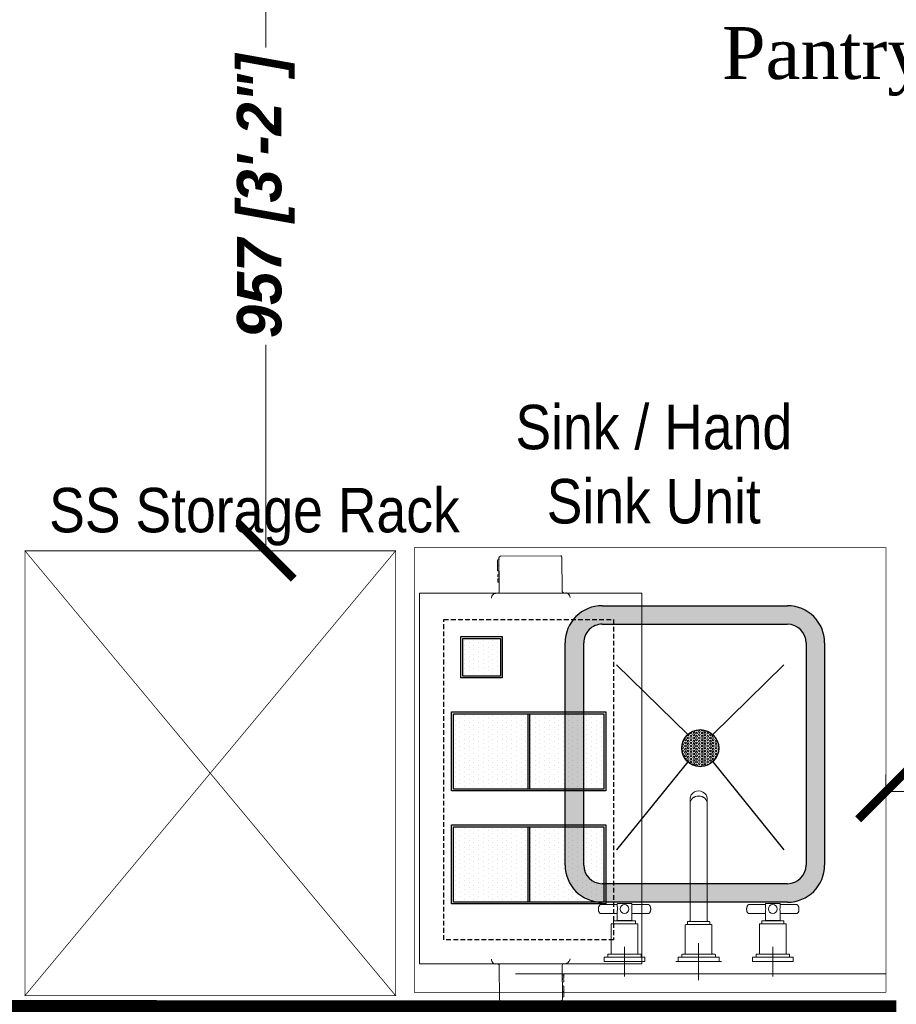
# Model space of a CAD drawing. Header units: millimetres. Extents: x 1277566 to 1493426, y 1039116 to 1145896.
# Tile 3 of 151: x 1279417 to 1280599, y 1135761 to 1137089. Entities that reach past the tile are written whole.
import ezdxf

# ---------------------------------------------------------------- set-up
doc = ezdxf.new("R2010")
doc.units = ezdxf.units.MM
doc.header["$PDMODE"] = 67
doc.linetypes.add('Hidden', pattern=[9.525, 6.35, -3.175])
for name, color, linetype, lineweight in [('A - TEXT', 7, 'Continuous', 13), ('CKD Dimensions', 3, 'Continuous', 0), ('CKD Equipments', 252, 'Continuous', 0), ('FRONT COUNTER', 214, 'Continuous', 18), ('L1', 171, 'Continuous', 13), ('L6', 252, 'Continuous', 13)]:
    doc.layers.add(name, color=color, linetype=linetype, lineweight=lineweight)
doc.layers.add('CON', color=3, linetype='Continuous')
doc.layers.add('EQUI.', color=4, linetype='Continuous')
doc.layers.add('Equipment', color=7, linetype='Continuous', lineweight=9, true_color=0xcc6600)
doc.styles.add('STYLE1', font='GOTHIC.TTF', dxfattribs={"width": 0.9})
doc.styles.add('style12', font='BOOKOSI.TTF')
doc.styles.add('text', font='GOTHICBI.TTF')
doc.dimstyles.new('CKD 6', dxfattribs={"dimtxt": 90, "dimasz": 75, "dimexe": 0, "dimexo": 6, "dimgap": 7.5, "dimtad": 0, "dimdec": 0, "dimzin": 1, "dimdsep": 46, "dimtxsty": 'text', "dimblk": 'ARCHTICK', "dimcen": 54, "dimdle": 0.0015, "dimclrd": 256, "dimclre": 256, "dimclrt": 256, "dimazin": 0, "dimtfac": 1, "dimtdec": 0, "dimtix": 1, "dimtmove": 0, "dimatfit": 3, "dimfxl": 1, "dimlwd": -1, "dimlwe": -1, "dimarcsym": 0})

# ---------------------------------------------------------------- blocks, each defined once
blk = doc.blocks.new('G$C92792038')
at = {"layer": 'CKD Dimensions'}
h = blk.add_hatch(color=61, dxfattribs=at)
h.dxf.hatch_style = 1
edge = h.paths.add_edge_path()
edge.add_line((50, 400), (300, 400))
edge.add_arc((300, 350), 50, 360, 90, ccw=False)
edge.add_line((350, 350), (350, 50))
edge.add_arc((300, 50), 50, 270, 360, ccw=False)
edge.add_line((300, 0), (50, 0))
edge.add_arc((50, 50), 50, 180, 270, ccw=False)
edge.add_line((0, 50), (0, 350))
edge.add_arc((50, 350), 50, 90, 180, ccw=False)
edge = h.paths.add_edge_path(flags=16)
edge.add_arc((300, 50), 25, 270, 360)
edge.add_line((325, 50), (325, 350))
edge.add_arc((300, 350), 25, 0, 90)
edge.add_line((300, 375), (50, 375))
edge.add_arc((50, 350), 25, 90, 180)
edge.add_line((25, 350), (25, 50))
edge.add_arc((50, 50), 25, 180, 270)
edge.add_line((50, 25), (300, 25))
h = blk.add_hatch(dxfattribs=at)
h.set_pattern_fill('HEX', color=256, scale=10)
h.set_pattern_definition([(0, (-71622.6968, -11169.517), (0, 2.16506351), [1.25, -2.5]), (120, (-71622.6968, -11169.517), (-1.875, -1.082531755), [1.25, -2.5]), (60, (-71621.4468, -11169.517), (-1.875, 1.082531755), [1.25, -2.5])])
edge = h.paths.add_edge_path()
edge.add_arc((167.8, 192.2), 25, 0, 360)
at = {"layer": 'CKD Equipments'}
for points in [[(151, 210.7), (54.8, 329.5)], [(151, 210.7), (54.8, 329.5)], [(151, 210.7), (54.8, 329.5)], [(184.6, 210.7), (280.8, 329.5)], [(184.6, 210.7), (280.8, 329.5)], [(184.6, 210.7), (280.8, 329.5)]]:
    blk.add_lwpolyline(points, dxfattribs=at)
at = {"layer": 'EQUI.'}
for p, q in [((50, 400), (300, 400)), ((50, 375), (300, 375)), ((0, 50), (0, 350)), ((25, 50), (25, 350)), ((325, 350), (325, 50)), ((350, 350), (350, 50)), ((300, 25), (50, 25)), ((300, 0), (50, 0))]:
    blk.add_line(p, q, dxfattribs=at)
for points in [[(151, 210.7), (54.8, 329.5)], [(184.6, 210.7), (280.8, 329.5)], [(54.8, 79.9), (151, 173.7)], [(54.8, 79.9), (151, 173.7)], [(54.8, 79.9), (151, 173.7)], [(54.8, 79.9), (151, 173.7)], [(280.8, 79.9), (184.6, 173.7)], [(280.8, 79.9), (184.6, 173.7)], [(280.8, 79.9), (184.6, 173.7)], [(280.8, 79.9), (184.6, 173.7)]]:
    blk.add_lwpolyline(points, dxfattribs=at)
blk.add_circle((167.8, 192.2), 25, dxfattribs=at)
blk.add_circle((167.8, 192.2), 25, dxfattribs=at)
blk.add_circle((167.8, 192.2), 25, dxfattribs=at)
blk.add_circle((167.8, 192.2), 25, dxfattribs=at)
for centre, radius, start, end in [((50, 350), 50, 90, 180), ((300, 350), 50, 0, 90), ((50, 350), 25, 90, 180), ((300, 350), 25, 0, 90), ((50, 50), 50, 180, 270), ((50, 50), 25, 180, 270), ((300, 50), 50, 270, 0), ((300, 50), 25, 270, 0)]:
    blk.add_arc(centre, radius, start, end, dxfattribs=at)
at = {"layer": 'Equipment'}
for p, q in [((169.9, 505.1), (169.9, 483.6)), ((69.9, 500.1), (69.9, 460.1)), ((169.9, 500.1), (169.9, 460.1)), ((269.9, 500.1), (269.9, 460.1)), ((42.4, 480.1), (97.4, 480.1)), ((42.4, 480.1), (42.4, 474.6)), ((89.9, 480.1), (49.9, 480.1)), ((97.4, 474.6), (97.4, 480.1)), ((144.9, 480.1), (138.9, 480.1)), ((142.4, 480.1), (142.4, 474.6)), ((189.9, 480.1), (149.9, 480.1)), ((194.9, 480.1), (200.9, 480.1)), ((197.4, 474.6), (197.4, 480.1)), ((242.4, 480.1), (297.4, 480.1)), ((242.4, 480.1), (242.4, 474.6)), ((289.9, 480.1), (249.9, 480.1)), ((297.4, 474.6), (297.4, 480.1)), ((42.9, 474.1), (96.9, 474.1)), ((47.4, 473.6), (47.4, 470.6)), ((47.9, 470.1), (91.9, 470.1)), ((51.9, 470.1), (51.9, 429.6)), ((87.9, 429.6), (87.9, 470.1)), ((92.4, 470.6), (92.4, 473.6)), ((147.4, 473.1), (147.4, 470.6)), ((151.9, 469.1), (151.9, 430.6)), ((169.9, 455.1), (169.9, 476.6)), ((187.9, 430.6), (187.9, 469.1)), ((192.4, 470.6), (192.4, 473.1)), ((242.9, 474.1), (296.9, 474.1)), ((247.4, 473.6), (247.4, 470.6)), ((247.9, 470.1), (291.9, 470.1)), ((251.9, 470.1), (251.9, 429.6)), ((287.9, 429.6), (287.9, 470.1)), ((292.4, 470.6), (292.4, 473.6)), ((52.4, 429.1), (87.4, 429.1)), ((55, 429.1), (55, 425.4)), ((84.7, 425.4), (84.7, 429.1)), ((154.9, 429.1), (154.9, 426.6)), ((158.4, 425.1), (158.4, 305.6)), ((181.4, 305.6), (181.4, 425.1)), ((184.9, 426.6), (184.9, 429.1)), ((252.4, 429.1), (287.4, 429.1)), ((255, 429.1), (255, 425.4)), ((284.7, 425.4), (284.7, 429.1)), ((60.1, 415.2), (37.8, 415.2)), ((55.5, 424.9), (84.2, 424.9)), ((60.1, 424.7), (79.6, 424.7)), ((60.1, 424.7), (60.1, 412.7)), ((61, 424.9), (61, 424.7)), ((78.8, 424.7), (78.8, 424.9)), ((79.6, 412.6), (79.6, 424.7)), ((101.9, 415.2), (79.6, 415.2)), ((260.1, 415.2), (237.8, 415.2)), ((255.5, 424.9), (284.2, 424.9)), ((260.1, 424.7), (279.6, 424.7)), ((260.1, 424.7), (260.1, 412.7)), ((261, 424.9), (261, 424.7)), ((278.8, 424.7), (278.8, 424.9)), ((279.6, 412.6), (279.6, 424.7)), ((301.9, 415.2), (279.6, 415.2)), ((34.6, 409.4), (34.6, 409.2)), ((34.6, 409.2), (34.6, 409.1)), ((37.8, 403.2), (60.1, 403.2)), ((60.1, 405.8), (60.1, 402.2)), ((60.6, 401.7), (79.1, 401.7)), ((79.6, 402.2), (79.6, 405.8)), ((79.6, 403.2), (101.9, 403.2)), ((105.2, 409.2), (105.2, 409.4)), ((105.2, 409), (105.2, 409.2)), ((234.6, 409.4), (234.6, 409.2)), ((234.6, 409.2), (234.6, 409.1)), ((237.8, 403.2), (260.1, 403.2)), ((260.1, 405.8), (260.1, 402.2)), ((260.6, 401.7), (279.1, 401.7)), ((279.6, 402.2), (279.6, 405.8)), ((279.6, 403.2), (301.9, 403.2)), ((305.2, 409.2), (305.2, 409.4)), ((305.2, 409), (305.2, 409.2)), ((158.4, 305.6), (158.4, 269.4)), ((181.4, 269.4), (181.4, 305.6)), ((158.3, 267.2), (158.3, 260.5)), ((158.4, 269.4), (158.4, 267.2)), ((181.4, 267.2), (181.4, 269.4)), ((181.5, 260.5), (181.5, 267.2))]:
    blk.add_line(p, q, dxfattribs=at)
for centre in [(69.9, 409.2), (269.9, 409.2)]:
    blk.add_circle(centre, 6, dxfattribs=at)
for centre, radius, start, end in [((42.9, 474.6), 0.5, 180, 270), ((46.9, 473.6), 0.5, 0, 90), ((47.9, 470.6), 0.5, 180, 270), ((91.9, 470.6), 0.5, 270, 0), ((92.9, 473.6), 0.5, 90, 180), ((96.9, 474.6), 0.5, 270, 0), ((142.9, 474.6), 0.484, 180.5909, 257.2082), ((158.1, 2525), 2050.9, 269.6737, 270.0229), ((146.4, 473.1), 0.994, 359.9015, 76.9051), ((150.9, 469.1), 0.956, 357.6447, 77.7093), ((188.9, 469.1), 0.999, 105.4862, 180.0003), ((191.9, 470.6), 0.468, 302.2695, 1.2177), ((193.4, 473.1), 0.969, 105.515, 182.3446), ((242.9, 474.6), 0.5, 180, 270), ((246.9, 473.6), 0.5, 0, 90), ((247.9, 470.6), 0.5, 180, 270), ((291.9, 470.6), 0.5, 270, 0), ((292.9, 473.6), 0.5, 90, 180), ((296.9, 474.6), 0.5, 270, 0), ((52.4, 429.6), 0.5, 180, 270), ((55.5, 425.4), 0.5, 180, 270), ((84.2, 425.4), 0.5, 270, 0), ((87.4, 429.6), 0.5, 270, 0), ((152.4, 430.6), 0.478, 178.2673, 257.1382), ((153.9, 429.1), 0.959, 357.75, 77.9919), ((157.4, 425.1), 0.979, 359.4823, 72.3164), ((182.4, 425.1), 0.994, 107.8916, 180.1174), ((184.4, 426.6), 0.492, 288.0948, 0.3106), ((185.9, 429.1), 0.997, 103.3628, 180.0254), ((187.4, 430.6), 0.475, 305.7664, 0.8101), ((252.4, 429.6), 0.5, 180, 270), ((255.5, 425.4), 0.5, 180, 270), ((284.2, 425.4), 0.5, 270, 0), ((287.4, 429.6), 0.5, 270, 0), ((60.6, 402.2), 0.5, 180, 270), ((79.1, 402.2), 0.5, 270, 0), ((260.6, 402.2), 0.5, 180, 270), ((279.1, 402.2), 0.5, 270, 0), ((169.9, 262), 12.1, 213.9793, 325.1602)]:
    blk.add_arc(centre, radius, start, end, dxfattribs=at)
for centre, major_axis, ratio, start_param, end_param in [((169.9, 480.1), (27.5, 0), 0.000034, 2.667121, 6.283185), ((169.9, 480.1), (25.9, 0), 0.000034, 2.815846, 6.283185), ((169.9, 480.1), (27.5, 0), 0.000034, 0, 0.47639), ((169.9, 480.1), (25.9, 0), 0.000034, 0, 0.327867), ((169.9, 474.1), (27, 0), 0.000034, 3.141456, 6.282925), ((169.9, 470.1), (22, 0), 0.000034, 3.142066, 6.283185), ((169.9, 430.1), (17.5, 0), 0.000034, 2.696758, 6.283185), ((169.9, 426.1), (14.5, 0), 0.000034, 3.141569, 6.283185), ((169.9, 430.1), (17.5, 0), 0.000034, 0, 0.440577), ((169.9, 267.2), (11.6, 0), 0.906322, 3.141593, 6.283185), ((169.9, 267.2), (11.5, 0), 0.906322, 3.141593, 6.283185), ((169.9, 260.5), (11.6, 0), 0.906322, 3.141593, 3.655143), ((169.9, 260.5), (11.6, 0), 0.906322, 5.752494, 6.283185)]:
    blk.add_ellipse(centre, major_axis=major_axis, ratio=ratio, start_param=start_param, end_param=end_param, dxfattribs=at)
for points, knots in [([(147.4, 470.6), (147.4, 470.6), (147.4, 470.6), (147.4, 470.4), (147.5, 470.3), (147.6, 470.2), (147.7, 470.2), (147.7, 470.1), (147.7, 470.1)], [0, 0, 0, 0, 0.042757, 0.325645, 0.547786, 0.733379, 0.889807, 1, 1, 1, 1]), ([(197, 474.1), (197.1, 474.1), (197.1, 474.2), (197.3, 474.3), (197.4, 474.4), (197.4, 474.5), (197.4, 474.6), (197.4, 474.6)], [0, 0, 0, 0, 0.168578, 0.402971, 0.679997, 0.948361, 1, 1, 1, 1]), ([(154.9, 426.6), (154.9, 426.6), (154.9, 426.5), (154.9, 426.4), (155, 426.3), (155.1, 426.2), (155.2, 426.2), (155.2, 426.1), (155.3, 426.1), (155.3, 426.1)], [0, 0, 0, 0, 0.071045, 0.33477, 0.544053, 0.719742, 0.867475, 0.987287, 1, 1, 1, 1]), ([(37.8, 415.2), (37.7, 415.2), (37.5, 415.2), (37, 415), (36.4, 414.7), (35.9, 414.1), (35.4, 413.4), (35.1, 412.5), (34.8, 411.5), (34.6, 410.4), (34.6, 409.7), (34.6, 409.4)], [0, 0, 0, 0, 0.045604, 0.158159, 0.271631, 0.39062, 0.514613, 0.640295, 0.76551, 0.890129, 1, 1, 1, 1]), ([(60.1, 412.7), (60.1, 412.3), (60.1, 412), (60.2, 410.8), (60.2, 410), (60.2, 408), (60.1, 406.8), (60.1, 405.8)], [0.4022822, 0.4022822, 0.4022822, 0.4022822, 0.4375, 0.4375, 0.5, 0.5, 0.5975436, 0.5975436, 0.5975436, 0.5975436]), ([(79.6, 412.6), (79.6, 412.3), (79.6, 411.9), (79.6, 410.8), (79.5, 410), (79.5, 409.2)], [0.90411341, 0.90411341, 0.90411341, 0.90411341, 0.9375, 0.9375, 1, 1, 1, 1]), ([(105.2, 409.4), (105.2, 409.5), (105.2, 410), (105.1, 410.9), (104.9, 412), (104.5, 412.9), (104.1, 413.7), (103.6, 414.4), (103, 414.9), (102.5, 415.2), (102.1, 415.2), (101.9, 415.2)], [0, 0, 0, 0, 0.048847, 0.173034, 0.297636, 0.422848, 0.549037, 0.676469, 0.804317, 0.914337, 1, 1, 1, 1]), ([(237.8, 415.2), (237.7, 415.2), (237.5, 415.2), (237, 415), (236.4, 414.7), (235.9, 414.1), (235.4, 413.4), (235.1, 412.5), (234.8, 411.5), (234.6, 410.4), (234.6, 409.7), (234.6, 409.4)], [0, 0, 0, 0, 0.045604, 0.158159, 0.271631, 0.39062, 0.514613, 0.640295, 0.76551, 0.890129, 1, 1, 1, 1]), ([(260.1, 412.7), (260.1, 412.3), (260.1, 412), (260.2, 410.8), (260.2, 410), (260.2, 408), (260.1, 406.8), (260.1, 405.8)], [0.4022822, 0.4022822, 0.4022822, 0.4022822, 0.4375, 0.4375, 0.5, 0.5, 0.5975436, 0.5975436, 0.5975436, 0.5975436]), ([(279.6, 412.6), (279.6, 412.3), (279.6, 411.9), (279.6, 410.8), (279.5, 410), (279.5, 409.2)], [0.90411341, 0.90411341, 0.90411341, 0.90411341, 0.9375, 0.9375, 1, 1, 1, 1]), ([(305.2, 409.4), (305.2, 409.5), (305.2, 410), (305.1, 410.9), (304.9, 412), (304.5, 412.9), (304.1, 413.7), (303.6, 414.4), (303, 414.9), (302.5, 415.2), (302.1, 415.2), (301.9, 415.2)], [0, 0, 0, 0, 0.048847, 0.173034, 0.297636, 0.422848, 0.549037, 0.676469, 0.804317, 0.914337, 1, 1, 1, 1]), ([(34.6, 409.1), (34.6, 408.9), (34.6, 408.4), (34.7, 407.5), (34.9, 406.5), (35.2, 405.5), (35.7, 404.7), (36.2, 404), (36.7, 403.5), (37.3, 403.2), (37.6, 403.2), (37.8, 403.2)], [0, 0, 0, 0, 0.048847, 0.173034, 0.297636, 0.422848, 0.549037, 0.676469, 0.804317, 0.914337, 1, 1, 1, 1]), ([(101.9, 403.2), (102, 403.2), (102.3, 403.2), (102.8, 403.4), (103.4, 403.8), (103.9, 404.3), (104.3, 405.1), (104.7, 406), (105, 407), (105.1, 408), (105.2, 408.7), (105.2, 409)], [0, 0, 0, 0, 0.045604, 0.158159, 0.271631, 0.39062, 0.514613, 0.640295, 0.76551, 0.890129, 1, 1, 1, 1]), ([(234.6, 409.1), (234.6, 408.9), (234.6, 408.4), (234.7, 407.5), (234.9, 406.5), (235.2, 405.5), (235.7, 404.7), (236.2, 404), (236.7, 403.5), (237.3, 403.2), (237.6, 403.2), (237.8, 403.2)], [0, 0, 0, 0, 0.048847, 0.173034, 0.297636, 0.422848, 0.549037, 0.676469, 0.804317, 0.914337, 1, 1, 1, 1]), ([(301.9, 403.2), (302, 403.2), (302.3, 403.2), (302.8, 403.4), (303.4, 403.8), (303.9, 404.3), (304.3, 405.1), (304.7, 406), (305, 407), (305.1, 408), (305.2, 408.7), (305.2, 409)], [0, 0, 0, 0, 0.045604, 0.158159, 0.271631, 0.39062, 0.514613, 0.640295, 0.76551, 0.890129, 1, 1, 1, 1])]:
    blk.add_open_spline(points, degree=3, knots=knots, dxfattribs=at)
for points in [[(79.5, 409.2), (79.5, 407.9), (79.6, 406.7), (79.6, 405.7)], [(279.5, 409.2), (279.5, 407.9), (279.6, 406.7), (279.6, 405.7)]]:
    blk.add_open_spline(points, degree=3, dxfattribs=at)
blk = doc.blocks.new('_ARCHTICK')
at = {"color": 0, "linetype": 'ByBlock', "const_width": 0.15}
blk.add_lwpolyline([(-0.5, -0.5), (0.5, 0.5)], dxfattribs=at)
blk = doc.blocks.new('*D65')
at = {"layer": 'CKD Dimensions', "transparency": 16777216}
for p, q in [((1280585, 1136071.2), (1280585, 1136048.1)), ((1281551.5, 1136071.2), (1281551.5, 1136048.1))]:
    blk.add_line(p, q, dxfattribs=at)
at = {"layer": 'CKD Dimensions', "color": 30, "transparency": 16777216}
for p, q in [((1280585, 1136048.1), (1280867.8, 1136048.1)), ((1281551.5, 1136048.1), (1281268.7, 1136048.1))]:
    blk.add_line(p, q, dxfattribs=at)
at = {"layer": 'Defpoints', "color": 0, "transparency": 16777216}
for p in [(1280585, 1136077.2), (1281551.5, 1136077.2), (1281551.5, 1136048.1)]:
    blk.add_point(p, dxfattribs=at)
at = {"layer": 'CKD Dimensions', "color": 30, "transparency": 16777216, "xscale": 75, "yscale": 75, "zscale": 75, "rotation": 180}
blk.add_blockref('_ARCHTICK', (1280585, 1136048.1), dxfattribs=at)
at = {"layer": 'CKD Dimensions', "color": 30, "transparency": 16777216, "xscale": 75, "yscale": 75, "zscale": 75}
blk.add_blockref('_ARCHTICK', (1281551.5, 1136048.1), dxfattribs=at)
at = {"layer": 'CKD Dimensions', "transparency": 16777216, "insert": (1281068.3, 1136048.1), "char_height": 60, "attachment_point": 5, "style": 'text'}
blk.add_mtext('966 [3\'-2"]', dxfattribs=at)
blk = doc.blocks.new('*D66')
at = {"layer": 'CKD Dimensions', "transparency": 16777216}
for p, q in [((1279153.7, 1137329.4), (1279748.6, 1137329.4)), ((1279679.6, 1136372.7), (1279748.6, 1136372.7))]:
    blk.add_line(p, q, dxfattribs=at)
at = {"layer": 'CKD Dimensions', "color": 30, "transparency": 16777216}
for p, q in [((1279748.6, 1137329.4), (1279748.6, 1137051.5)), ((1279748.6, 1136372.7), (1279748.6, 1136650.6))]:
    blk.add_line(p, q, dxfattribs=at)
at = {"layer": 'Defpoints', "color": 0, "transparency": 16777216}
for p in [(1279147.7, 1137329.4, 0), (1279673.6, 1136372.7), (1279748.6, 1136372.7)]:
    blk.add_point(p, dxfattribs=at)
at = {"layer": 'CKD Dimensions', "color": 30, "transparency": 16777216, "xscale": 75, "yscale": 75, "zscale": 75}
for p, rotation in [((1279748.6, 1137329.4), 90), ((1279748.6, 1136372.7), 270)]:
    blk.add_blockref('_ARCHTICK', p, dxfattribs=dict(at, rotation=rotation))
at = {"layer": 'CKD Dimensions', "transparency": 16777216, "insert": (1279748.6, 1136851.1), "char_height": 60, "attachment_point": 5, "rotation": 90, "style": 'text'}
blk.add_mtext('957 [3\'-2"]', dxfattribs=at)
blk = doc.blocks.new('*X78')
at = {"color": 0}
for p, q in [((9.2375, 3.675), (9.2375, 3.675)), ((9.2625, 3.675), (9.2625, 3.675)), ((9.2875, 3.675), (9.2875, 3.675)), ((9.3125, 3.675), (9.3125, 3.675)), ((9.3375, 3.675), (9.3375, 3.675)), ((9.3625, 3.675), (9.3625, 3.675)), ((9.3875, 3.675), (9.3875, 3.675)), ((9.4125, 3.675), (9.4125, 3.675)), ((9.4375, 3.675), (9.4375, 3.675)), ((9.4625, 3.675), (9.4625, 3.675)), ((9.4875, 3.675), (9.4875, 3.675)), ((9.5125, 3.675), (9.5125, 3.675)), ((9.5375, 3.675), (9.5375, 3.675)), ((9.5625, 3.675), (9.5625, 3.675)), ((9.5875, 3.675), (9.5875, 3.675)), ((9.6125, 3.675), (9.6125, 3.675)), ((9.225, 3.65), (9.225, 3.65)), ((9.2375, 3.625), (9.2375, 3.625)), ((9.25, 3.65), (9.25, 3.65)), ((9.2625, 3.625), (9.2625, 3.625)), ((9.275, 3.65), (9.275, 3.65)), ((9.2875, 3.625), (9.2875, 3.625)), ((9.3, 3.65), (9.3, 3.65)), ((9.3125, 3.625), (9.3125, 3.625)), ((9.325, 3.65), (9.325, 3.65)), ((9.3375, 3.625), (9.3375, 3.625)), ((9.35, 3.65), (9.35, 3.65)), ((9.3625, 3.625), (9.3625, 3.625)), ((9.375, 3.65), (9.375, 3.65)), ((9.3875, 3.625), (9.3875, 3.625)), ((9.4, 3.65), (9.4, 3.65)), ((9.4125, 3.625), (9.4125, 3.625)), ((9.425, 3.65), (9.425, 3.65)), ((9.4375, 3.625), (9.4375, 3.625)), ((9.45, 3.65), (9.45, 3.65)), ((9.4625, 3.625), (9.4625, 3.625)), ((9.475, 3.65), (9.475, 3.65)), ((9.4875, 3.625), (9.4875, 3.625)), ((9.5, 3.65), (9.5, 3.65)), ((9.5125, 3.625), (9.5125, 3.625)), ((9.525, 3.65), (9.525, 3.65)), ((9.5375, 3.625), (9.5375, 3.625)), ((9.55, 3.65), (9.55, 3.65)), ((9.5625, 3.625), (9.5625, 3.625)), ((9.575, 3.65), (9.575, 3.65)), ((9.5875, 3.625), (9.5875, 3.625)), ((9.6, 3.65), (9.6, 3.65)), ((9.6125, 3.625), (9.6125, 3.625)), ((9.225, 3.6), (9.225, 3.6)), ((9.2375, 3.575), (9.2375, 3.575)), ((9.25, 3.6), (9.25, 3.6)), ((9.2625, 3.575), (9.2625, 3.575)), ((9.275, 3.6), (9.275, 3.6)), ((9.2875, 3.575), (9.2875, 3.575)), ((9.3, 3.6), (9.3, 3.6)), ((9.3125, 3.575), (9.3125, 3.575)), ((9.325, 3.6), (9.325, 3.6)), ((9.3375, 3.575), (9.3375, 3.575)), ((9.35, 3.6), (9.35, 3.6)), ((9.3625, 3.575), (9.3625, 3.575)), ((9.375, 3.6), (9.375, 3.6)), ((9.3875, 3.575), (9.3875, 3.575)), ((9.4, 3.6), (9.4, 3.6)), ((9.4125, 3.575), (9.4125, 3.575)), ((9.425, 3.6), (9.425, 3.6)), ((9.4375, 3.575), (9.4375, 3.575)), ((9.45, 3.6), (9.45, 3.6)), ((9.4625, 3.575), (9.4625, 3.575)), ((9.475, 3.6), (9.475, 3.6)), ((9.4875, 3.575), (9.4875, 3.575)), ((9.5, 3.6), (9.5, 3.6)), ((9.5125, 3.575), (9.5125, 3.575)), ((9.525, 3.6), (9.525, 3.6)), ((9.5375, 3.575), (9.5375, 3.575)), ((9.55, 3.6), (9.55, 3.6)), ((9.5625, 3.575), (9.5625, 3.575)), ((9.575, 3.6), (9.575, 3.6)), ((9.5875, 3.575), (9.5875, 3.575)), ((9.6, 3.6), (9.6, 3.6)), ((9.6125, 3.575), (9.6125, 3.575)), ((9.225, 3.55), (9.225, 3.55)), ((9.2375, 3.525), (9.2375, 3.525)), ((9.25, 3.55), (9.25, 3.55)), ((9.2625, 3.525), (9.2625, 3.525)), ((9.275, 3.55), (9.275, 3.55)), ((9.2875, 3.525), (9.2875, 3.525)), ((9.3, 3.55), (9.3, 3.55)), ((9.3125, 3.525), (9.3125, 3.525)), ((9.325, 3.55), (9.325, 3.55)), ((9.3375, 3.525), (9.3375, 3.525)), ((9.35, 3.55), (9.35, 3.55)), ((9.3625, 3.525), (9.3625, 3.525)), ((9.375, 3.55), (9.375, 3.55)), ((9.3875, 3.525), (9.3875, 3.525)), ((9.4, 3.55), (9.4, 3.55)), ((9.4125, 3.525), (9.4125, 3.525)), ((9.425, 3.55), (9.425, 3.55)), ((9.4375, 3.525), (9.4375, 3.525)), ((9.45, 3.55), (9.45, 3.55)), ((9.4625, 3.525), (9.4625, 3.525)), ((9.475, 3.55), (9.475, 3.55)), ((9.4875, 3.525), (9.4875, 3.525)), ((9.5, 3.55), (9.5, 3.55)), ((9.5125, 3.525), (9.5125, 3.525)), ((9.525, 3.55), (9.525, 3.55)), ((9.5375, 3.525), (9.5375, 3.525)), ((9.55, 3.55), (9.55, 3.55)), ((9.5625, 3.525), (9.5625, 3.525)), ((9.575, 3.55), (9.575, 3.55)), ((9.5875, 3.525), (9.5875, 3.525)), ((9.6, 3.55), (9.6, 3.55)), ((9.6125, 3.525), (9.6125, 3.525)), ((9.225, 3.5), (9.225, 3.5)), ((9.2375, 3.475), (9.2375, 3.475)), ((9.25, 3.5), (9.25, 3.5)), ((9.2625, 3.475), (9.2625, 3.475)), ((9.275, 3.5), (9.275, 3.5)), ((9.2875, 3.475), (9.2875, 3.475)), ((9.3, 3.5), (9.3, 3.5)), ((9.3125, 3.475), (9.3125, 3.475)), ((9.325, 3.5), (9.325, 3.5)), ((9.3375, 3.475), (9.3375, 3.475)), ((9.35, 3.5), (9.35, 3.5)), ((9.3625, 3.475), (9.3625, 3.475)), ((9.375, 3.5), (9.375, 3.5)), ((9.3875, 3.475), (9.3875, 3.475)), ((9.4, 3.5), (9.4, 3.5)), ((9.4125, 3.475), (9.4125, 3.475)), ((9.425, 3.5), (9.425, 3.5)), ((9.4375, 3.475), (9.4375, 3.475)), ((9.45, 3.5), (9.45, 3.5)), ((9.4625, 3.475), (9.4625, 3.475)), ((9.475, 3.5), (9.475, 3.5)), ((9.4875, 3.475), (9.4875, 3.475)), ((9.5, 3.5), (9.5, 3.5)), ((9.5125, 3.475), (9.5125, 3.475)), ((9.525, 3.5), (9.525, 3.5)), ((9.5375, 3.475), (9.5375, 3.475)), ((9.55, 3.5), (9.55, 3.5)), ((9.5625, 3.475), (9.5625, 3.475)), ((9.575, 3.5), (9.575, 3.5)), ((9.5875, 3.475), (9.5875, 3.475)), ((9.6, 3.5), (9.6, 3.5)), ((9.6125, 3.475), (9.6125, 3.475)), ((9.225, 3.45), (9.225, 3.45)), ((9.225, 3.4), (9.225, 3.4)), ((9.2375, 3.425), (9.2375, 3.425)), ((9.25, 3.45), (9.25, 3.45)), ((9.25, 3.4), (9.25, 3.4)), ((9.2625, 3.425), (9.2625, 3.425)), ((9.275, 3.45), (9.275, 3.45)), ((9.275, 3.4), (9.275, 3.4)), ((9.2875, 3.425), (9.2875, 3.425)), ((9.3, 3.45), (9.3, 3.45)), ((9.3, 3.4), (9.3, 3.4)), ((9.3125, 3.425), (9.3125, 3.425)), ((9.325, 3.45), (9.325, 3.45)), ((9.325, 3.4), (9.325, 3.4)), ((9.3375, 3.425), (9.3375, 3.425)), ((9.35, 3.45), (9.35, 3.45)), ((9.35, 3.4), (9.35, 3.4)), ((9.3625, 3.425), (9.3625, 3.425)), ((9.375, 3.45), (9.375, 3.45)), ((9.375, 3.4), (9.375, 3.4)), ((9.3875, 3.425), (9.3875, 3.425)), ((9.4, 3.45), (9.4, 3.45)), ((9.4, 3.4), (9.4, 3.4)), ((9.4125, 3.425), (9.4125, 3.425)), ((9.425, 3.45), (9.425, 3.45)), ((9.425, 3.4), (9.425, 3.4)), ((9.4375, 3.425), (9.4375, 3.425)), ((9.45, 3.45), (9.45, 3.45)), ((9.45, 3.4), (9.45, 3.4)), ((9.4625, 3.425), (9.4625, 3.425)), ((9.475, 3.45), (9.475, 3.45)), ((9.475, 3.4), (9.475, 3.4)), ((9.4875, 3.425), (9.4875, 3.425)), ((9.5, 3.45), (9.5, 3.45)), ((9.5, 3.4), (9.5, 3.4)), ((9.5125, 3.425), (9.5125, 3.425)), ((9.525, 3.45), (9.525, 3.45)), ((9.525, 3.4), (9.525, 3.4)), ((9.5375, 3.425), (9.5375, 3.425)), ((9.55, 3.45), (9.55, 3.45)), ((9.55, 3.4), (9.55, 3.4)), ((9.5625, 3.425), (9.5625, 3.425)), ((9.575, 3.45), (9.575, 3.45)), ((9.575, 3.4), (9.575, 3.4)), ((9.5875, 3.425), (9.5875, 3.425)), ((9.6, 3.45), (9.6, 3.45)), ((9.6, 3.4), (9.6, 3.4)), ((9.6125, 3.425), (9.6125, 3.425)), ((9.225, 3.35), (9.225, 3.35)), ((9.2375, 3.375), (9.2375, 3.375)), ((9.25, 3.35), (9.25, 3.35)), ((9.2625, 3.375), (9.2625, 3.375)), ((9.275, 3.35), (9.275, 3.35)), ((9.2875, 3.375), (9.2875, 3.375)), ((9.3, 3.35), (9.3, 3.35)), ((9.3125, 3.375), (9.3125, 3.375)), ((9.325, 3.35), (9.325, 3.35)), ((9.3375, 3.375), (9.3375, 3.375)), ((9.35, 3.35), (9.35, 3.35)), ((9.3625, 3.375), (9.3625, 3.375)), ((9.375, 3.35), (9.375, 3.35)), ((9.3875, 3.375), (9.3875, 3.375)), ((9.4, 3.35), (9.4, 3.35)), ((9.4125, 3.375), (9.4125, 3.375)), ((9.425, 3.35), (9.425, 3.35)), ((9.4375, 3.375), (9.4375, 3.375)), ((9.45, 3.35), (9.45, 3.35)), ((9.4625, 3.375), (9.4625, 3.375)), ((9.475, 3.35), (9.475, 3.35)), ((9.4875, 3.375), (9.4875, 3.375)), ((9.5, 3.35), (9.5, 3.35)), ((9.5125, 3.375), (9.5125, 3.375)), ((9.525, 3.35), (9.525, 3.35)), ((9.5375, 3.375), (9.5375, 3.375)), ((9.55, 3.35), (9.55, 3.35)), ((9.5625, 3.375), (9.5625, 3.375)), ((9.575, 3.35), (9.575, 3.35)), ((9.5875, 3.375), (9.5875, 3.375)), ((9.6, 3.35), (9.6, 3.35)), ((9.6125, 3.375), (9.6125, 3.375)), ((9.225, 3.3), (9.225, 3.3)), ((9.2375, 3.325), (9.2375, 3.325)), ((9.25, 3.3), (9.25, 3.3)), ((9.2625, 3.325), (9.2625, 3.325)), ((9.275, 3.3), (9.275, 3.3)), ((9.2875, 3.325), (9.2875, 3.325)), ((9.3, 3.3), (9.3, 3.3)), ((9.3125, 3.325), (9.3125, 3.325)), ((9.325, 3.3), (9.325, 3.3)), ((9.3375, 3.325), (9.3375, 3.325)), ((9.35, 3.3), (9.35, 3.3)), ((9.3625, 3.325), (9.3625, 3.325)), ((9.375, 3.3), (9.375, 3.3)), ((9.3875, 3.325), (9.3875, 3.325)), ((9.4, 3.3), (9.4, 3.3)), ((9.4125, 3.325), (9.4125, 3.325)), ((9.425, 3.3), (9.425, 3.3)), ((9.4375, 3.325), (9.4375, 3.325)), ((9.45, 3.3), (9.45, 3.3)), ((9.4625, 3.325), (9.4625, 3.325)), ((9.475, 3.3), (9.475, 3.3)), ((9.4875, 3.325), (9.4875, 3.325)), ((9.5, 3.3), (9.5, 3.3)), ((9.5125, 3.325), (9.5125, 3.325)), ((9.525, 3.3), (9.525, 3.3)), ((9.5375, 3.325), (9.5375, 3.325)), ((9.55, 3.3), (9.55, 3.3)), ((9.5625, 3.325), (9.5625, 3.325)), ((9.575, 3.3), (9.575, 3.3)), ((9.5875, 3.325), (9.5875, 3.325)), ((9.6, 3.3), (9.6, 3.3)), ((9.6125, 3.325), (9.6125, 3.325)), ((9.225, 3.25), (9.225, 3.25)), ((9.2375, 3.275), (9.2375, 3.275)), ((9.25, 3.25), (9.25, 3.25)), ((9.2625, 3.275), (9.2625, 3.275)), ((9.275, 3.25), (9.275, 3.25)), ((9.2875, 3.275), (9.2875, 3.275)), ((9.3, 3.25), (9.3, 3.25)), ((9.3125, 3.275), (9.3125, 3.275)), ((9.325, 3.25), (9.325, 3.25)), ((9.3375, 3.275), (9.3375, 3.275)), ((9.35, 3.25), (9.35, 3.25)), ((9.3625, 3.275), (9.3625, 3.275)), ((9.375, 3.25), (9.375, 3.25)), ((9.3875, 3.275), (9.3875, 3.275)), ((9.4, 3.25), (9.4, 3.25)), ((9.4125, 3.275), (9.4125, 3.275)), ((9.425, 3.25), (9.425, 3.25)), ((9.4375, 3.275), (9.4375, 3.275)), ((9.45, 3.25), (9.45, 3.25)), ((9.4625, 3.275), (9.4625, 3.275)), ((9.475, 3.25), (9.475, 3.25)), ((9.4875, 3.275), (9.4875, 3.275)), ((9.5, 3.25), (9.5, 3.25)), ((9.5125, 3.275), (9.5125, 3.275)), ((9.525, 3.25), (9.525, 3.25)), ((9.5375, 3.275), (9.5375, 3.275)), ((9.55, 3.25), (9.55, 3.25)), ((9.5625, 3.275), (9.5625, 3.275)), ((9.575, 3.25), (9.575, 3.25)), ((9.5875, 3.275), (9.5875, 3.275)), ((9.6, 3.25), (9.6, 3.25)), ((9.6125, 3.275), (9.6125, 3.275)), ((9.225, 3.2), (9.225, 3.2)), ((9.2375, 3.225), (9.2375, 3.225)), ((9.25, 3.2), (9.25, 3.2)), ((9.2625, 3.225), (9.2625, 3.225)), ((9.275, 3.2), (9.275, 3.2)), ((9.2875, 3.225), (9.2875, 3.225)), ((9.3, 3.2), (9.3, 3.2)), ((9.3125, 3.225), (9.3125, 3.225)), ((9.325, 3.2), (9.325, 3.2)), ((9.3375, 3.225), (9.3375, 3.225)), ((9.35, 3.2), (9.35, 3.2)), ((9.3625, 3.225), (9.3625, 3.225)), ((9.375, 3.2), (9.375, 3.2)), ((9.3875, 3.225), (9.3875, 3.225)), ((9.4, 3.2), (9.4, 3.2)), ((9.4125, 3.225), (9.4125, 3.225)), ((9.425, 3.2), (9.425, 3.2)), ((9.4375, 3.225), (9.4375, 3.225)), ((9.45, 3.2), (9.45, 3.2)), ((9.4625, 3.225), (9.4625, 3.225)), ((9.475, 3.2), (9.475, 3.2)), ((9.4875, 3.225), (9.4875, 3.225)), ((9.5, 3.2), (9.5, 3.2)), ((9.5125, 3.225), (9.5125, 3.225)), ((9.525, 3.2), (9.525, 3.2)), ((9.5375, 3.225), (9.5375, 3.225)), ((9.55, 3.2), (9.55, 3.2)), ((9.5625, 3.225), (9.5625, 3.225)), ((9.575, 3.2), (9.575, 3.2)), ((9.5875, 3.225), (9.5875, 3.225)), ((9.6, 3.2), (9.6, 3.2)), ((9.6125, 3.225), (9.6125, 3.225)), ((9.225, 3.15), (9.225, 3.15)), ((9.2375, 3.175), (9.2375, 3.175)), ((9.25, 3.15), (9.25, 3.15)), ((9.2625, 3.175), (9.2625, 3.175)), ((9.275, 3.15), (9.275, 3.15)), ((9.2875, 3.175), (9.2875, 3.175)), ((9.3, 3.15), (9.3, 3.15)), ((9.3125, 3.175), (9.3125, 3.175)), ((9.325, 3.15), (9.325, 3.15)), ((9.3375, 3.175), (9.3375, 3.175)), ((9.35, 3.15), (9.35, 3.15)), ((9.3625, 3.175), (9.3625, 3.175)), ((9.375, 3.15), (9.375, 3.15)), ((9.3875, 3.175), (9.3875, 3.175)), ((9.4, 3.15), (9.4, 3.15)), ((9.4125, 3.175), (9.4125, 3.175)), ((9.425, 3.15), (9.425, 3.15)), ((9.4375, 3.175), (9.4375, 3.175)), ((9.45, 3.15), (9.45, 3.15)), ((9.4625, 3.175), (9.4625, 3.175)), ((9.475, 3.15), (9.475, 3.15)), ((9.4875, 3.175), (9.4875, 3.175)), ((9.5, 3.15), (9.5, 3.15)), ((9.5125, 3.175), (9.5125, 3.175)), ((9.525, 3.15), (9.525, 3.15)), ((9.5375, 3.175), (9.5375, 3.175)), ((9.55, 3.15), (9.55, 3.15)), ((9.5625, 3.175), (9.5625, 3.175)), ((9.575, 3.15), (9.575, 3.15)), ((9.5875, 3.175), (9.5875, 3.175)), ((9.6, 3.15), (9.6, 3.15)), ((9.6125, 3.175), (9.6125, 3.175)), ((9.225, 3.1), (9.225, 3.1)), ((9.2375, 3.125), (9.2375, 3.125)), ((9.25, 3.1), (9.25, 3.1)), ((9.2625, 3.125), (9.2625, 3.125)), ((9.275, 3.1), (9.275, 3.1)), ((9.2875, 3.125), (9.2875, 3.125)), ((9.3, 3.1), (9.3, 3.1)), ((9.3125, 3.125), (9.3125, 3.125)), ((9.325, 3.1), (9.325, 3.1)), ((9.3375, 3.125), (9.3375, 3.125)), ((9.35, 3.1), (9.35, 3.1)), ((9.3625, 3.125), (9.3625, 3.125)), ((9.375, 3.1), (9.375, 3.1)), ((9.3875, 3.125), (9.3875, 3.125)), ((9.4, 3.1), (9.4, 3.1)), ((9.4125, 3.125), (9.4125, 3.125)), ((9.425, 3.1), (9.425, 3.1)), ((9.4375, 3.125), (9.4375, 3.125)), ((9.45, 3.1), (9.45, 3.1)), ((9.4625, 3.125), (9.4625, 3.125)), ((9.475, 3.1), (9.475, 3.1)), ((9.4875, 3.125), (9.4875, 3.125)), ((9.5, 3.1), (9.5, 3.1)), ((9.5125, 3.125), (9.5125, 3.125)), ((9.525, 3.1), (9.525, 3.1)), ((9.5375, 3.125), (9.5375, 3.125)), ((9.55, 3.1), (9.55, 3.1)), ((9.5625, 3.125), (9.5625, 3.125)), ((9.575, 3.1), (9.575, 3.1)), ((9.5875, 3.125), (9.5875, 3.125)), ((9.6, 3.1), (9.6, 3.1)), ((9.6125, 3.125), (9.6125, 3.125)), ((9.225, 3.05), (9.225, 3.05)), ((9.2375, 3.075), (9.2375, 3.075)), ((9.25, 3.05), (9.25, 3.05)), ((9.2625, 3.075), (9.2625, 3.075)), ((9.275, 3.05), (9.275, 3.05)), ((9.2875, 3.075), (9.2875, 3.075)), ((9.3, 3.05), (9.3, 3.05)), ((9.3125, 3.075), (9.3125, 3.075)), ((9.325, 3.05), (9.325, 3.05)), ((9.3375, 3.075), (9.3375, 3.075)), ((9.35, 3.05), (9.35, 3.05)), ((9.3625, 3.075), (9.3625, 3.075)), ((9.375, 3.05), (9.375, 3.05)), ((9.3875, 3.075), (9.3875, 3.075)), ((9.4, 3.05), (9.4, 3.05)), ((9.4125, 3.075), (9.4125, 3.075)), ((9.425, 3.05), (9.425, 3.05)), ((9.4375, 3.075), (9.4375, 3.075)), ((9.45, 3.05), (9.45, 3.05)), ((9.4625, 3.075), (9.4625, 3.075)), ((9.475, 3.05), (9.475, 3.05)), ((9.4875, 3.075), (9.4875, 3.075)), ((9.5, 3.05), (9.5, 3.05)), ((9.5125, 3.075), (9.5125, 3.075)), ((9.525, 3.05), (9.525, 3.05)), ((9.5375, 3.075), (9.5375, 3.075)), ((9.55, 3.05), (9.55, 3.05)), ((9.5625, 3.075), (9.5625, 3.075)), ((9.575, 3.05), (9.575, 3.05)), ((9.5875, 3.075), (9.5875, 3.075)), ((9.6, 3.05), (9.6, 3.05)), ((9.6125, 3.075), (9.6125, 3.075)), ((9.225, 3), (9.225, 3)), ((9.2375, 3.025), (9.2375, 3.025)), ((9.25, 3), (9.25, 3)), ((9.2625, 3.025), (9.2625, 3.025)), ((9.275, 3), (9.275, 3)), ((9.2875, 3.025), (9.2875, 3.025)), ((9.3, 3), (9.3, 3)), ((9.3125, 3.025), (9.3125, 3.025)), ((9.325, 3), (9.325, 3)), ((9.3375, 3.025), (9.3375, 3.025)), ((9.35, 3), (9.35, 3)), ((9.3625, 3.025), (9.3625, 3.025)), ((9.375, 3), (9.375, 3)), ((9.3875, 3.025), (9.3875, 3.025)), ((9.4, 3), (9.4, 3)), ((9.4125, 3.025), (9.4125, 3.025)), ((9.425, 3), (9.425, 3)), ((9.4375, 3.025), (9.4375, 3.025)), ((9.45, 3), (9.45, 3)), ((9.4625, 3.025), (9.4625, 3.025)), ((9.475, 3), (9.475, 3)), ((9.4875, 3.025), (9.4875, 3.025)), ((9.5, 3), (9.5, 3)), ((9.5125, 3.025), (9.5125, 3.025)), ((9.525, 3), (9.525, 3)), ((9.5375, 3.025), (9.5375, 3.025)), ((9.55, 3), (9.55, 3)), ((9.5625, 3.025), (9.5625, 3.025)), ((9.575, 3), (9.575, 3)), ((9.5875, 3.025), (9.5875, 3.025)), ((9.6, 3), (9.6, 3)), ((9.6125, 3.025), (9.6125, 3.025)), ((9.225, 2.95), (9.225, 2.95)), ((9.2375, 2.975), (9.2375, 2.975)), ((9.25, 2.95), (9.25, 2.95)), ((9.2625, 2.975), (9.2625, 2.975)), ((9.275, 2.95), (9.275, 2.95)), ((9.2875, 2.975), (9.2875, 2.975)), ((9.3, 2.95), (9.3, 2.95)), ((9.3125, 2.975), (9.3125, 2.975)), ((9.325, 2.95), (9.325, 2.95)), ((9.3375, 2.975), (9.3375, 2.975)), ((9.35, 2.95), (9.35, 2.95)), ((9.3625, 2.975), (9.3625, 2.975)), ((9.375, 2.95), (9.375, 2.95)), ((9.3875, 2.975), (9.3875, 2.975)), ((9.4, 2.95), (9.4, 2.95)), ((9.4125, 2.975), (9.4125, 2.975)), ((9.425, 2.95), (9.425, 2.95)), ((9.4375, 2.975), (9.4375, 2.975)), ((9.45, 2.95), (9.45, 2.95)), ((9.4625, 2.975), (9.4625, 2.975)), ((9.475, 2.95), (9.475, 2.95)), ((9.4875, 2.975), (9.4875, 2.975)), ((9.5, 2.95), (9.5, 2.95)), ((9.5125, 2.975), (9.5125, 2.975)), ((9.525, 2.95), (9.525, 2.95)), ((9.5375, 2.975), (9.5375, 2.975)), ((9.55, 2.95), (9.55, 2.95)), ((9.5625, 2.975), (9.5625, 2.975)), ((9.575, 2.95), (9.575, 2.95)), ((9.5875, 2.975), (9.5875, 2.975)), ((9.6, 2.95), (9.6, 2.95)), ((9.6125, 2.975), (9.6125, 2.975)), ((9.225, 2.9), (9.225, 2.9)), ((9.2375, 2.925), (9.2375, 2.925)), ((9.25, 2.9), (9.25, 2.9)), ((9.2625, 2.925), (9.2625, 2.925)), ((9.275, 2.9), (9.275, 2.9)), ((9.2875, 2.925), (9.2875, 2.925)), ((9.3, 2.9), (9.3, 2.9)), ((9.3125, 2.925), (9.3125, 2.925)), ((9.325, 2.9), (9.325, 2.9)), ((9.3375, 2.925), (9.3375, 2.925)), ((9.35, 2.9), (9.35, 2.9)), ((9.3625, 2.925), (9.3625, 2.925)), ((9.375, 2.9), (9.375, 2.9)), ((9.3875, 2.925), (9.3875, 2.925)), ((9.4, 2.9), (9.4, 2.9)), ((9.4125, 2.925), (9.4125, 2.925)), ((9.425, 2.9), (9.425, 2.9)), ((9.4375, 2.925), (9.4375, 2.925)), ((9.45, 2.9), (9.45, 2.9)), ((9.4625, 2.925), (9.4625, 2.925)), ((9.475, 2.9), (9.475, 2.9)), ((9.4875, 2.925), (9.4875, 2.925)), ((9.5, 2.9), (9.5, 2.9)), ((9.5125, 2.925), (9.5125, 2.925)), ((9.525, 2.9), (9.525, 2.9)), ((9.5375, 2.925), (9.5375, 2.925)), ((9.55, 2.9), (9.55, 2.9)), ((9.5625, 2.925), (9.5625, 2.925)), ((9.575, 2.9), (9.575, 2.9)), ((9.5875, 2.925), (9.5875, 2.925)), ((9.6, 2.9), (9.6, 2.9)), ((9.6125, 2.925), (9.6125, 2.925))]:
    blk.add_line(p, q, dxfattribs=at)
blk = doc.blocks.new('*X79')
at = {"color": 0}
for p, q in [((10.4375, 3.625), (10.4375, 3.625)), ((10.4625, 3.625), (10.4625, 3.625)), ((10.4875, 3.625), (10.4875, 3.625)), ((10.5125, 3.625), (10.5125, 3.625)), ((10.5375, 3.625), (10.5375, 3.625)), ((10.5625, 3.625), (10.5625, 3.625)), ((10.5875, 3.625), (10.5875, 3.625)), ((10.6125, 3.625), (10.6125, 3.625)), ((10.425, 3.6), (10.425, 3.6)), ((10.4375, 3.575), (10.4375, 3.575)), ((10.45, 3.6), (10.45, 3.6)), ((10.4625, 3.575), (10.4625, 3.575)), ((10.475, 3.6), (10.475, 3.6)), ((10.4875, 3.575), (10.4875, 3.575)), ((10.5, 3.6), (10.5, 3.6)), ((10.5125, 3.575), (10.5125, 3.575)), ((10.525, 3.6), (10.525, 3.6)), ((10.5375, 3.575), (10.5375, 3.575)), ((10.55, 3.6), (10.55, 3.6)), ((10.5625, 3.575), (10.5625, 3.575)), ((10.575, 3.6), (10.575, 3.6)), ((10.5875, 3.575), (10.5875, 3.575)), ((10.6, 3.6), (10.6, 3.6)), ((10.6125, 3.575), (10.6125, 3.575)), ((10.425, 3.55), (10.425, 3.55)), ((10.4375, 3.525), (10.4375, 3.525)), ((10.45, 3.55), (10.45, 3.55)), ((10.4625, 3.525), (10.4625, 3.525)), ((10.475, 3.55), (10.475, 3.55)), ((10.4875, 3.525), (10.4875, 3.525)), ((10.5, 3.55), (10.5, 3.55)), ((10.5125, 3.525), (10.5125, 3.525)), ((10.525, 3.55), (10.525, 3.55)), ((10.5375, 3.525), (10.5375, 3.525)), ((10.55, 3.55), (10.55, 3.55)), ((10.5625, 3.525), (10.5625, 3.525)), ((10.575, 3.55), (10.575, 3.55)), ((10.5875, 3.525), (10.5875, 3.525)), ((10.6, 3.55), (10.6, 3.55)), ((10.6125, 3.525), (10.6125, 3.525)), ((10.425, 3.5), (10.425, 3.5)), ((10.4375, 3.475), (10.4375, 3.475)), ((10.45, 3.5), (10.45, 3.5)), ((10.4625, 3.475), (10.4625, 3.475)), ((10.475, 3.5), (10.475, 3.5)), ((10.4875, 3.475), (10.4875, 3.475)), ((10.5, 3.5), (10.5, 3.5)), ((10.5125, 3.475), (10.5125, 3.475)), ((10.525, 3.5), (10.525, 3.5)), ((10.5375, 3.475), (10.5375, 3.475)), ((10.55, 3.5), (10.55, 3.5)), ((10.5625, 3.475), (10.5625, 3.475)), ((10.575, 3.5), (10.575, 3.5)), ((10.5875, 3.475), (10.5875, 3.475)), ((10.6, 3.5), (10.6, 3.5)), ((10.6125, 3.475), (10.6125, 3.475)), ((10.425, 3.45), (10.425, 3.45)), ((10.45, 3.45), (10.45, 3.45)), ((10.475, 3.45), (10.475, 3.45)), ((10.5, 3.45), (10.5, 3.45)), ((10.525, 3.45), (10.525, 3.45)), ((10.55, 3.45), (10.55, 3.45)), ((10.575, 3.45), (10.575, 3.45)), ((10.6, 3.45), (10.6, 3.45))]:
    blk.add_line(p, q, dxfattribs=at)
blk = doc.blocks.new('G$C83FD4580')
at = {"linetype": 'Continuous', "lineweight": 0}
for p, q in [((53.7, 202.3), (52.3, 201.5)), ((547.5, 201.4), (546.1, 202.3)), ((0.6, 109.1), (0, 190.1)), ((48, 192.5), (2, 192.1)), ((49.9, 197.2), (50.7, 102.8)), ((550.7, 102.8), (549.9, 197.2)), ((598, 192.9), (552, 192.5)), ((564.5, 192.6), (564.8, 194.5)), ((565.8, 194.5), (564.8, 194.5)), ((569.6, 194.6), (565.8, 194.5)), ((566.2, 192.6), (565.8, 194.5)), ((568, 192.6), (568.2, 194.6)), ((570, 192.6), (569.6, 194.6)), ((571.6, 192.7), (570, 192.6)), ((571.6, 192.7), (572, 194.6)), ((574.7, 194.6), (572, 194.6)), ((575, 192.7), (574.7, 194.6)), ((579.5, 192.7), (575, 192.7)), ((580.5, 194.6), (579.7, 192.9)), ((594.8, 194.8), (580.7, 194.7)), ((587.6, 194.8), (587.9, 192.8)), ((587.6, 194.5), (587.6, 194.5)), ((595.1, 194.6), (595.4, 193)), ((598, 192.9), (595.6, 192.8)), ((600, 190.9), (600.6, 109.9)), ((2.6, 107.1), (48.6, 107.5)), ((2.6, 107.1), (5, 107.2)), ((5.5, 105.4), (5.2, 107)), ((13, 105.2), (12.7, 107.2)), ((20.1, 105.4), (20.9, 107.1)), ((21.1, 107.3), (25.6, 107.3)), ((25.6, 107.3), (25.9, 105.4)), ((29, 107.3), (28.6, 105.4)), ((29, 107.3), (30.6, 107.4)), ((30.6, 107.4), (31, 105.4)), ((32.6, 107.4), (32.4, 105.4)), ((34.4, 107.4), (34.8, 105.5)), ((36.1, 107.4), (35.8, 105.5)), ((552.6, 107.5), (598.6, 107.9)), ((5.8, 105.2), (19.9, 105.3)), ((13, 105.5), (13, 105.5)), ((25.9, 105.4), (28.6, 105.4)), ((31, 105.4), (34.8, 105.5)), ((34.8, 105.5), (35.8, 105.5)), ((53.1, 98.6), (54.5, 97.7)), ((546.9, 97.7), (548.3, 98.5))]:
    blk.add_line(p, q, dxfattribs=at)
at = {"linetype": 'Continuous', "lineweight": 0, "flags": 128}
for points in [[(595.1, 194.6), (595.1, 194.6), (595.1, 194.6)], [(5.5, 105.4), (5.5, 105.4), (5.5, 105.4)]]:
    blk.add_lwpolyline(points, dxfattribs=at)
at = {"linetype": 'Continuous', "lineweight": 0}
for centre, radius, start, end in [((54.9, 197.2), 5, 121.3932, 180.4294), ((56.3, 198), 5, 90.4294, 121.3932), ((543.6, 198), 5, 59.4657, 90.4294), ((544.9, 197.1), 5, 0.4294, 59.4657), ((2, 190.1), 2, 90.4294, 180.4294), ((48, 194.5), 2, 270.4294, 0.4294), ((552, 194.5), 2, 180.4294, 270.4294), ((579.4, 193), 0.25, 269.543, 336.1323), ((580.7, 194.5), 0.25, 90.113, 154.4957), ((594.8, 194.6), 0.25, 10.4294, 89.6267), ((595.6, 193.1), 0.25, 190.4294, 271.3488), ((598, 190.9), 2, 0.4294, 90.4294), ((2.6, 109.1), 2, 180.4294, 270.4294), ((5, 106.9), 0.25, 10.4294, 91.3488), ((21.2, 107), 0.25, 89.543, 156.1323), ((48.6, 105.5), 2, 0.4294, 90.4294), ((552.6, 105.5), 2, 90.4294, 180.4294), ((598.6, 109.9), 2, 270.4294, 0.4294), ((5.8, 105.4), 0.25, 190.4294, 269.6267), ((19.9, 105.5), 0.25, 270.113, 334.4957), ((55.7, 102.9), 5, 180.4294, 239.4657), ((57, 102), 5, 239.4657, 270.4294), ((544.3, 102), 5, 270.4294, 301.3932), ((545.7, 102.8), 5, 301.3932, 0.4294)]:
    blk.add_arc(centre, radius, start, end, dxfattribs=at)
at = {"layer": 'CKD Equipments'}
blk.add_lwpolyline([(50.3, 300), (550.3, 300), (550.3, 0), (50.3, 0), (50.3, 300)], dxfattribs=at)
at = {"layer": 'CON', "linetype": 'Hidden'}
blk.add_lwpolyline([(514.5, 38.5), (82.7, 38.5), (82.7, 267.1), (514.5, 267.1)], close=True, dxfattribs=at)
at = {"layer": 'CON', "color": 1}
for points in [[(237.6, 48.7), (131, 48.7), (131, 257), (237.6, 257)], [(235.1, 51.2), (133.5, 51.2), (133.5, 254.4), (235.1, 254.4)], [(390, 48.7), (283.4, 48.7), (283.4, 257), (390, 257)], [(387.5, 51.2), (285.9, 51.2), (285.9, 254.4), (387.5, 254.4)], [(491.6, 188.4), (435.8, 188.4), (435.8, 244.3), (491.6, 244.3)], [(489.1, 190.9), (438.3, 190.9), (438.3, 241.7), (489.1, 241.7)]]:
    blk.add_lwpolyline(points, close=True, dxfattribs=at)
for points in [[(235.1, 154.1), (133.5, 154.1)], [(235.1, 151.6), (133.5, 151.6)], [(387.5, 154.1), (285.9, 154.1)], [(387.5, 151.6), (285.9, 151.6)]]:
    blk.add_lwpolyline(points, dxfattribs=at)
at = {"layer": 'CON', "color": 7, "xscale": 254, "yscale": 254, "zscale": 254}
for name, p in [('*X78', (-2209, -681.5)), ('*X78', (-2056.6, -681.5)), ('*X79', (-2209, -681.5))]:
    blk.add_blockref(name, p, dxfattribs=at)

msp = doc.modelspace()

# ---------------------------------------------------------------- linework, layer by layer
at = {"layer": 'FRONT COUNTER', "const_width": 20}
msp.add_lwpolyline([(1280588.7924, 1133806.4485), (1280588.896, 1135756.5107), (1277716.1899, 1135756.9113), (1277716.2183, 1138178.9599), (1283979.7384, 1138178.9599), (1283979.7384, 1133806.4478), (1283278.6439, 1133806.4478), (1283278.6439, 1133911.4478), (1282798.6439, 1133911.4478), (1282798.6439, 1133806.4478), (1280588.7924, 1133806.5653)], dxfattribs=at)
at = {"layer": 'L6', "const_width": 1}
for points in [[(1279423.6005, 1136372.7441), (1279923.6005, 1136372.7441), (1279923.6005, 1135772.7441), (1279423.6005, 1135772.7441), (1279423.6005, 1136372.7441), (1279923.6005, 1135772.7441), (1279423.6005, 1135772.7441), (1279923.6005, 1136372.7441)], [(1280585.0056, 1135777.1913), (1279948.9647, 1135777.1913), (1279948.9647, 1136377.1913), (1280585.0056, 1136377.1913), (1280585.0056, 1135777.1913), (1280585.0056, 1135802.1913), (1280085.0056, 1135802.1913)]]:
    msp.add_lwpolyline(points, dxfattribs=at)

# ---------------------------------------------------------------- block references
at = {"layer": 'CKD Equipments', "ltscale": 0.25}
for name, p, rotation in [('G$C83FD4580', (1280255.8975, 1135765.4659), 90), ('G$C92792038', (1280502.2889, 1136298.7575), 180)]:
    msp.add_blockref(name, p, dxfattribs=dict(at, rotation=rotation))

# ---------------------------------------------------------------- texts
at = {"layer": 'A - TEXT', "char_height": 60, "attachment_point": 2, "style": 'STYLE1'}
for s, insert, width in [('Sink / Hand Sink Unit', (1280271.8617, 1136569.7139, -13372.1327), 505.70355), ('SS Storage Rack', (1279733.2088, 1136457.66, -4.9969), 835.813345)]:
    msp.add_mtext(s, dxfattribs=dict(at, insert=insert, width=width))
at = {"layer": 'L1', "style": 'style12'}
msp.add_text('Pantry', height=70, dxfattribs=at).set_placement((1280363.862, 1137009.2455, -14120.4732))

# ---------------------------------------------------------------- dimensions: what is measured, and where the dimension line sits
at = {"layer": 'CKD Dimensions'}
dim = msp.add_linear_dim(base=(1279748.6005, 1136372.7441), p1=(1279147.7089, 1137329.4116, 0), p2=(1279673.6005, 1136372.7441), angle=90, dimstyle='CKD 6', override={"dimtxt": 60, "dimtxsty": 'text', "dimclrd": 30, "dimtix": 0, "dimatfit": 2}, dxfattribs=at)
dim.commit()
dim.dimension.update_dxf_attribs({"geometry": '*D66', "text_midpoint": (1279748.6005, 1136851.0778)})
dim = msp.add_linear_dim(base=(1281551.5037, 1136048.0513), p1=(1280585.0056, 1136077.1913), p2=(1281551.5037, 1136077.1913), dimstyle='CKD 6', override={"dimtxt": 60, "dimtxsty": 'text', "dimclrd": 30, "dimtix": 0, "dimatfit": 2}, dxfattribs=at)
dim.commit()
dim.dimension.update_dxf_attribs({"geometry": '*D65', "text_midpoint": (1281068.2546, 1136048.0513)})

doc.saveas('drawing.dxf')
